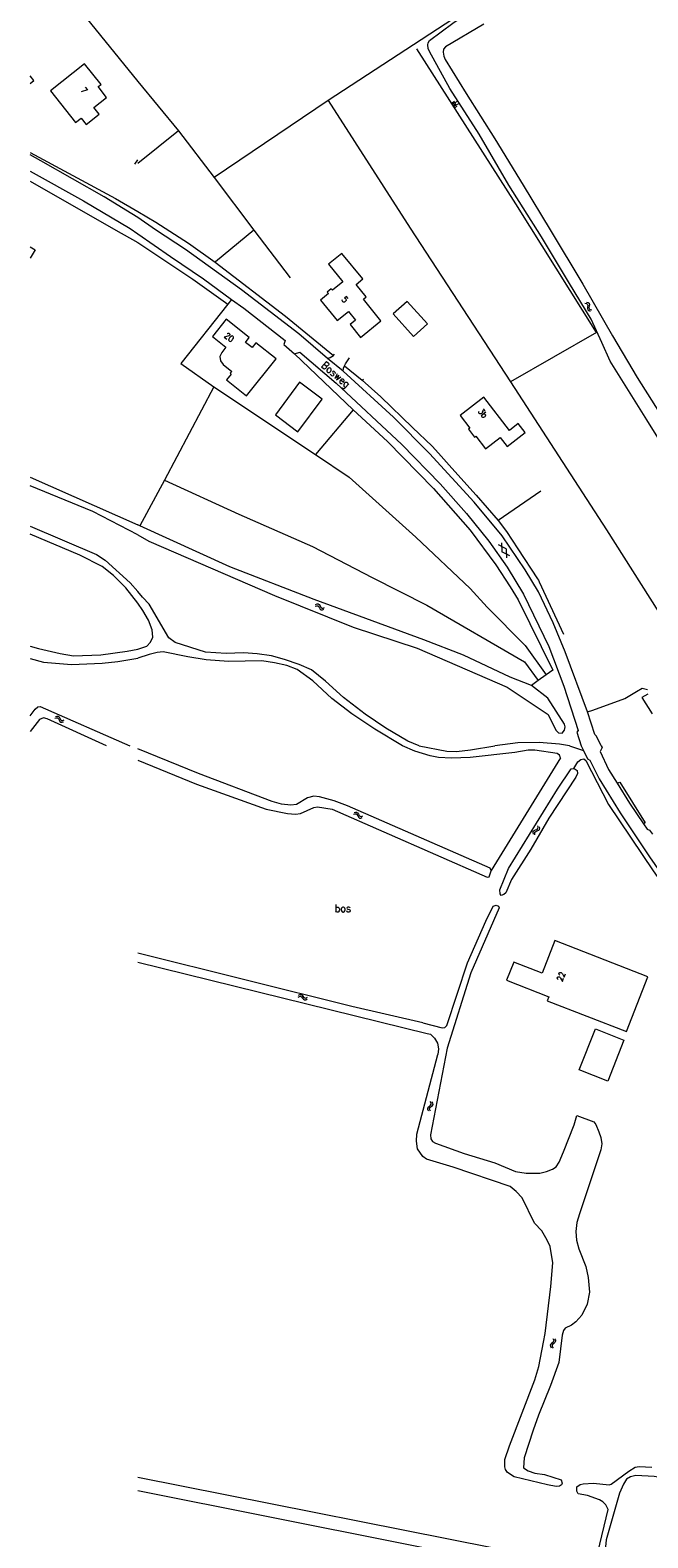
# Model space of a CAD drawing. Header units: metres. Extents: x 189705 to 199106, y 581686 to 588448.
# Tile 63 of 256: x 189971 to 190136, y 585789 to 586191. Entities that reach past the tile are written whole.
import ezdxf
from ezdxf.enums import TextEntityAlignment as Align

# ---------------------------------------------------------------- set-up
doc = ezdxf.new("R2010")
doc.units = ezdxf.units.M
doc.layers.add('B-WA-OG-GBKN-G', color=7, linetype='Continuous', lineweight=18)
doc.styles.add('Style-STANDARD', font='STANDARD.shx')

msp = doc.modelspace()

# ---------------------------------------------------------------- linework, layer by layer
at = {"layer": 'B-WA-OG-GBKN-G'}
for p, q in [((190083.786, 586171.354), (190084.417, 586171.74)), ((190083.979, 586171.039), (190085.241, 586171.81)), ((190084.172, 586170.723), (190084.803, 586171.109)), ((190084.365, 586170.407), (190085.627, 586171.179)), ((190084.558, 586170.092), (190085.189, 586170.478)), ((190119.233, 586117.923), (190119.625, 586117.812)), ((190119.625, 586117.812), (190119.887, 586117.614)), ((190119.646, 586118.199), (190120.039, 586118.09)), ((190119.931, 586116.886), (190119.884, 586116.481)), ((190119.884, 586116.481), (190119.966, 586116.162)), ((190119.887, 586117.614), (190119.972, 586117.299)), ((190119.972, 586117.299), (190119.931, 586116.886)), ((190119.966, 586116.162), (190120.236, 586115.959)), ((190120.039, 586118.09), (190120.301, 586117.895)), ((190120.236, 586115.959), (190120.63, 586115.849)), ((190120.343, 586117.164), (190120.299, 586116.758)), ((190120.299, 586116.758), (190120.381, 586116.439)), ((190120.301, 586117.895), (190120.389, 586117.568)), ((190120.389, 586117.568), (190120.343, 586117.164)), ((190120.381, 586116.439), (190120.649, 586116.235)), ((190120.649, 586116.235), (190121.042, 586116.125)), ((190098.252, 586052.427), (190096.158, 586053.525)), ((190096.976, 586054.043), (190097.071, 586051.679)), ((190099.164, 586050.58), (190097.071, 586051.679)), ((190098.252, 586052.427), (190098.346, 586050.062)), ((190047.276, 586037.151), (190047.654, 586037.305)), ((190047.432, 586037.623), (190047.808, 586037.779)), ((190047.654, 586037.305), (190047.982, 586037.31)), ((190047.808, 586037.779), (190048.135, 586037.787)), ((190047.982, 586037.31), (190048.243, 586037.114)), ((190048.135, 586037.787), (190048.406, 586037.583)), ((190048.243, 586037.114), (190048.464, 586036.763)), ((190048.406, 586037.583), (190048.618, 586037.236)), ((190048.464, 586036.763), (190048.676, 586036.415)), ((190048.618, 586037.236), (190048.833, 586036.888)), ((190048.676, 586036.415), (190048.937, 586036.214)), ((190048.833, 586036.888), (190049.094, 586036.688)), ((190048.937, 586036.214), (190049.275, 586036.22)), ((190049.094, 586036.688), (190049.43, 586036.692)), ((190049.275, 586036.22), (190049.653, 586036.376)), ((190049.43, 586036.692), (190049.809, 586036.847)), ((189977.892, 586007.292), (189978.277, 586007.426)), ((189978.072, 586007.755), (189978.455, 586007.891)), ((189978.277, 586007.426), (189978.605, 586007.414)), ((189978.455, 586007.891), (189978.783, 586007.882)), ((189978.605, 586007.414), (189978.855, 586007.205)), ((189978.783, 586007.882), (189979.042, 586007.665)), ((189979.042, 586007.665), (189979.237, 586007.308)), ((189978.855, 586007.205), (189979.059, 586006.844)), ((189979.059, 586006.844), (189979.253, 586006.485)), ((189979.237, 586007.308), (189979.433, 586006.95)), ((189979.253, 586006.485), (189979.503, 586006.271)), ((189979.433, 586006.95), (189979.684, 586006.736)), ((189979.503, 586006.271), (189979.84, 586006.26)), ((189979.684, 586006.736), (189980.02, 586006.723)), ((189979.84, 586006.26), (189980.226, 586006.396)), ((189980.02, 586006.723), (189980.406, 586006.859)), ((190057.488, 585981.705), (190057.871, 585981.844)), ((190057.662, 585982.17), (190058.044, 585982.311)), ((190057.871, 585981.844), (190058.199, 585981.836)), ((190058.044, 585982.311), (190058.371, 585982.306)), ((190058.199, 585981.836), (190058.452, 585981.63)), ((190058.371, 585982.306), (190058.633, 585982.092)), ((190058.452, 585981.63), (190058.66, 585981.271)), ((190058.633, 585982.092), (190058.832, 585981.737)), ((190058.66, 585981.271), (190058.858, 585980.915)), ((190058.832, 585981.737), (190059.033, 585981.382)), ((190058.858, 585980.915), (190059.111, 585980.704)), ((190059.033, 585981.382), (190059.286, 585981.171)), ((190059.111, 585980.704), (190059.448, 585980.697)), ((190059.286, 585981.171), (190059.622, 585981.162)), ((190059.448, 585980.697), (190059.832, 585980.837)), ((190059.622, 585981.162), (190060.006, 585981.303)), ((190105.385, 585976.853), (190105.437, 585977.176)), ((190105.469, 585976.455), (190105.385, 585976.853)), ((190105.437, 585977.176), (190105.688, 585977.404)), ((190105.688, 585977.404), (190106.068, 585977.549)), ((190105.822, 585976.614), (190105.878, 585976.937)), ((190105.903, 585976.214), (190105.822, 585976.614)), ((190105.878, 585976.937), (190106.118, 585977.157)), ((190106.068, 585977.549), (190106.449, 585977.696)), ((190106.118, 585977.157), (190106.504, 585977.311)), ((190106.449, 585977.696), (190106.694, 585977.915)), ((190106.504, 585977.311), (190106.886, 585977.454)), ((190106.753, 585978.247), (190106.67, 585978.647)), ((190106.694, 585977.915), (190106.753, 585978.247)), ((190106.886, 585977.454), (190107.131, 585977.674)), ((190107.187, 585978.006), (190107.104, 585978.407)), ((190107.131, 585977.674), (190107.187, 585978.006)), ((190042.744, 585932.983), (190043.1, 585933.181)), ((190042.842, 585933.47), (190043.197, 585933.67)), ((190043.1, 585933.181), (190043.426, 585933.225)), ((190043.197, 585933.67), (190043.521, 585933.717)), ((190043.426, 585933.225), (190043.708, 585933.062)), ((190043.521, 585933.717), (190043.814, 585933.547)), ((190043.708, 585933.062), (190043.971, 585932.741)), ((190043.814, 585933.547), (190044.066, 585933.229)), ((190043.971, 585932.741), (190044.223, 585932.42)), ((190044.066, 585933.229), (190044.321, 585932.909)), ((190044.223, 585932.42), (190044.506, 585932.253)), ((190044.321, 585932.909), (190044.605, 585932.742)), ((190044.506, 585932.253), (190044.84, 585932.3)), ((190044.605, 585932.742), (190044.938, 585932.787)), ((190044.84, 585932.3), (190045.197, 585932.499)), ((190044.938, 585932.787), (190045.295, 585932.986)), ((190077.303, 585903.382), (190077.465, 585903.679)), ((190077.358, 585903.059), (190077.303, 585903.382)), ((190077.567, 585902.71), (190077.358, 585903.059)), ((190077.465, 585903.679), (190077.777, 585903.94)), ((190077.777, 585903.94), (190078.089, 585904.203)), ((190077.797, 585903.3), (190077.952, 585903.586)), ((190077.85, 585902.976), (190077.797, 585903.3)), ((190078.057, 585902.625), (190077.85, 585902.976)), ((190077.952, 585903.586), (190078.267, 585903.857)), ((190078.196, 585904.823), (190077.987, 585905.174)), ((190078.089, 585904.203), (190078.25, 585904.491)), ((190078.25, 585904.491), (190078.196, 585904.823)), ((190078.267, 585903.857), (190078.581, 585904.117)), ((190078.686, 585904.738), (190078.477, 585905.089)), ((190078.581, 585904.117), (190078.741, 585904.405)), ((190078.741, 585904.405), (190078.686, 585904.738)), ((190110.116, 585840.521), (190109.957, 585840.233)), ((190109.957, 585840.233), (190110.013, 585839.901)), ((190110.013, 585839.901), (190110.222, 585839.55)), ((190110.43, 585840.782), (190110.116, 585840.521)), ((190110.744, 585841.054), (190110.43, 585840.782)), ((190110.608, 585840.436), (190110.448, 585840.149)), ((190110.448, 585840.149), (190110.502, 585839.816)), ((190110.502, 585839.816), (190110.712, 585839.465)), ((190110.92, 585840.7), (190110.608, 585840.436)), ((190110.637, 585842.015), (190110.845, 585841.664)), ((190110.899, 585841.34), (190110.744, 585841.054)), ((190110.845, 585841.664), (190110.899, 585841.34)), ((190111.231, 585840.962), (190110.92, 585840.7)), ((190111.127, 585841.931), (190111.337, 585841.582)), ((190111.393, 585841.259), (190111.231, 585840.962)), ((190111.337, 585841.582), (190111.393, 585841.259))]:
    msp.add_line(p, q, dxfattribs=at)
at = {"layer": 'B-WA-OG-GBKN-G', "flags": 128}
for points in [[(190061.074, 586345.924), (190073.698, 586322.94), (190033.076, 586301.92), (190027.715, 586290.519), (190049.066, 586255.601), (190070.392, 586220.71), (190086.067, 586194.965), (190050.813, 586171.935), (190020.423, 586151.466)], [(189971.34, 586212.426), (190000, 586177.019)], [(190175.736, 586023.854), (190167.901, 586036.25), (190159.17, 586049.499), (190150.237, 586062.713), (190144.882, 586072.197), (190135.751, 586086.875), (190125.965, 586102.435), (190123.705, 586107.444), (190120.883, 586113.647), (190115.131, 586123.181), (190107.677, 586135.594), (190098.965, 586149.417), (190091.034, 586162.99), (190083.247, 586175.111), (190077.776, 586185.035), (190077.427, 586185.779), (190077.327, 586186.782), (190077.414, 586187.361), (190077.826, 586187.906), (190083.977, 586192.597), (190088.59, 586195.652)], [(190092.298, 586192.338), (190082.007, 586186.289), (190081.529, 586185.639), (190081.422, 586184.852), (190081.613, 586183.738), (190081.922, 586182.903), (190087.579, 586173.812), (190095.19, 586161.757), (190102.755, 586149.357), (190109.917, 586137.493), (190118.614, 586123.031), (190126.524, 586109.217), (190133.13, 586098.123), (190141.855, 586084.326), (190148.798, 586072.788), (190155.464, 586061.953), (190162.671, 586050.095), (190170.73, 586037.43), (190177.13, 586027.022), (190184.524, 586014.277), (190192.144, 586001.482), (190192.958, 586000.019), (190192.963, 586000)], [(190122.324, 586110.144), (190100.831, 586144.398), (190074.449, 586185.748)], [(189991.735, 586172.785), (189989.463, 586175.65), (189990.23, 586176.258), (189985.861, 586181.767), (189976.738, 586174.531), (189983.439, 586166.082), (189984.901, 586167.241), (189986.26, 586165.528), (189989.777, 586168.316), (189988.357, 586170.106), (189991.735, 586172.785)], [(189971.34, 586176.481), (189972.325, 586177.263), (189971.34, 586178.538)], [(190000, 586177.036), (190010.873, 586163.848)], [(190050.813, 586171.935), (190072.642, 586137.959), (190099.403, 586096.968), (190124.938, 586057.545), (190155.616, 586009.228), (190161.556, 586000)], [(190010.873, 586163.848), (190000, 586155.195)], [(190010.873, 586163.848), (190020.423, 586151.466), (190030.92, 586137.435), (190040.623, 586124.647)], [(189971.34, 586158.103), (189994.089, 586145.866)], [(189998.481, 586141.778), (189991.064, 586146.265), (189974.171, 586155.908), (189971.34, 586157.433)], [(189999.286, 586155.003), (190000, 586156.12)], [(189971.34, 586153.14), (189985.556, 586145.222), (189998.007, 586137.827)], [(189971.34, 586150.487), (189994.146, 586137.353), (190000, 586134.126)], [(189994.089, 586145.866), (190000, 586142.401)], [(190000, 586140.739), (189998.481, 586141.778)], [(190000, 586142.401), (190004.88, 586139.54)], [(190004.762, 586137.482), (190000, 586140.739)], [(189998.007, 586137.827), (190000, 586136.445)], [(190000, 586136.445), (190008.779, 586130.36)], [(190050.577, 586103.216), (190042.921, 586109.72), (190027.684, 586121.47), (190012.707, 586132.256), (190004.762, 586137.482)], [(190004.88, 586139.54), (190013.538, 586133.885), (190020.644, 586128.884)], [(190030.92, 586137.435), (190020.765, 586128.985)], [(189971.34, 586132.972), (189972.658, 586132.193), (189971.34, 586129.925)], [(190000, 586134.126), (190014.695, 586124.339)], [(190008.779, 586130.36), (190017.514, 586124.401), (190025.053, 586118.952)], [(190020.765, 586128.985), (190020.644, 586128.884)], [(190020.644, 586128.884), (190039.396, 586114.456), (190052.188, 586103.961)], [(190054.44, 586131.213), (190050.906, 586128.34), (190054.724, 586123.644), (190051.926, 586121.37), (190051.605, 586121.765), (190050.505, 586120.87), (190050.826, 586120.475), (190048.726, 586118.768), (190053.174, 586113.296), (190056.165, 586115.728), (190058.061, 586113.396), (190056.62, 586112.224), (190059.392, 586108.814), (190064.819, 586113.23), (190060.151, 586118.967), (190060.942, 586119.61), (190058.223, 586122.952), (190059.991, 586124.39), (190054.44, 586131.213)], [(190014.695, 586124.339), (190024.01, 586117.631)], [(190024.01, 586117.631), (190011.539, 586101.845), (190020.326, 586095.657)], [(190025.053, 586118.952), (190024.01, 586117.631)], [(190025.053, 586118.952), (190028.315, 586116.595), (190039.271, 586107.977), (190038.945, 586106.91), (190041.775, 586104.431)], [(190068.099, 586115.075), (190073.537, 586109.068), (190077.236, 586112.416), (190071.798, 586118.424), (190068.099, 586115.075)], [(190022.793, 586101.579), (190025.069, 586099.766), (190024.658, 586099.25), (190024.9, 586099.056), (190023.66, 586097.5), (190029.003, 586093.245), (190036.877, 586103.133), (190031.519, 586107.385), (190030.503, 586106.11), (190028.76, 586107.468), (190029.749, 586108.789), (190023.576, 586113.687), (190019.913, 586109.087), (190023.519, 586106.216), (190022.417, 586104.831)], [(190122.324, 586110.144), (190099.403, 586096.968)], [(190022.417, 586104.831), (190021.936, 586103.732), (190022.074, 586102.54), (190022.793, 586101.579)], [(190041.775, 586104.431), (190043.22, 586104.869), (190052.905, 586096.627), (190070.369, 586080.288), (190080.622, 586069.788), (190087.64, 586061.84), (190093.562, 586054.523), (190098.492, 586047.608), (190102.815, 586040.361), (190109.577, 586026.392), (190113.633, 586015.841), (190117.391, 586004.019), (190117.088, 586003.561), (190118.226, 586000)], [(190041.775, 586104.431), (190057.43, 586089.482)], [(190050.577, 586103.216), (190051.327, 586103.454), (190052.188, 586103.961)], [(190052.188, 586103.961), (190052.239, 586103.991), (190052.488, 586104.304)], [(190054.748, 586099.77), (190050.577, 586103.216)], [(190054.748, 586099.77), (190054.818, 586100.623), (190055.133, 586101.238)], [(190119.863, 586008.993), (190113.926, 586025.012), (190110.745, 586032.773), (190106.849, 586040.961), (190103.295, 586046.891), (190097.137, 586055.884), (190089.709, 586064.922), (190077.795, 586077.879), (190068.155, 586087.595), (190054.748, 586099.77)], [(190055.133, 586101.238), (190055.418, 586101.796)], [(190055.133, 586101.238), (190059.835, 586097.392)], [(190055.418, 586101.796), (190056.458, 586103.348)], [(190043.095, 586096.868), (190036.704, 586088.199), (190042.726, 586083.645), (190049.132, 586092.315), (190043.095, 586096.868)], [(190059.835, 586097.392), (190060.229, 586097.648)], [(190059.835, 586097.392), (190064.805, 586092.992), (190073.218, 586084.789)], [(190020.326, 586095.657), (190007.148, 586070.787)], [(190020.326, 586095.657), (190047.372, 586077.629)], [(190099.107, 586084.042), (190092.258, 586092.87), (190085.927, 586087.958), (190088.526, 586084.609), (190088.166, 586084.333), (190089.784, 586082.226), (190090.131, 586082.488), (190092.746, 586079.114), (190096.612, 586082.108), (190098.448, 586079.732), (190103.285, 586083.474), (190101.445, 586085.851), (190099.107, 586084.042)], [(190057.43, 586089.482), (190047.372, 586077.629)], [(190057.43, 586089.482), (190066.557, 586081.06), (190078.849, 586068.561), (190088.648, 586057.425), (190095.442, 586048.205), (190099.326, 586042.354), (190101.398, 586038.882), (190110.646, 586020.166)], [(190073.218, 586084.789), (190073.234, 586084.774)], [(190073.234, 586084.774), (190078.472, 586079.813), (190080.152, 586077.926)], [(190047.372, 586077.629), (190056.413, 586071.519), (190074.181, 586055.537), (190088.637, 586041.903), (190093.178, 586036.944), (190103.278, 586026.696), (190108.898, 586018.895), (190106.783, 586017.357)], [(190080.152, 586077.926), (190080.154, 586077.923)], [(190080.154, 586077.923), (190083.708, 586073.948)], [(190083.705, 586073.951), (190083.708, 586073.948)], [(190083.708, 586073.948), (190090.235, 586066.727), (190096.129, 586060.02), (190098.275, 586057.083), (190101.349, 586052.43)], [(189971.34, 586071.594), (190000, 586058.831)], [(190000, 586056.163), (189988.011, 586062.415), (189971.34, 586069.253)], [(190007.148, 586070.787), (190000.54, 586058.586)], [(190007.148, 586070.787), (190026.969, 586061.722), (190046.636, 586053.114), (190062.543, 586044.796), (190077.075, 586037.437), (190103.144, 586022.352), (190106.783, 586017.357)], [(190107.474, 586067.814), (190096.129, 586060.02)], [(189971.34, 586058.544), (189989.01, 586050.937), (189991.322, 586049.44), (189997.98, 586043.373), (190000, 586041.056)], [(190000, 586037.945), (189996.839, 586042.027), (189993.561, 586045.327), (189990.537, 586047.79), (189984.566, 586050.758), (189971.34, 586056.365)], [(190000.54, 586058.586), (190000, 586058.831)], [(190000, 586056.163), (190003.001, 586054.462)], [(190104.998, 586016.06), (190099.275, 586018.298), (190086.883, 586024.166), (190076.301, 586028.238), (190047.026, 586038.967), (190024.59, 586047.665), (190000.54, 586058.586)], [(190003.001, 586054.462), (190036.482, 586040.068), (190057.469, 586031.566), (190074.532, 586025.945), (190098.524, 586015.602), (190109.424, 586008.331), (190111.448, 586004.147), (190112.213, 586003.464), (190113.128, 586003.367), (190113.733, 586004.131), (190113.908, 586005.046), (190113.803, 586005.757), (190109.33, 586012.674), (190104.998, 586016.06)], [(190101.348, 586052.432), (190106.612, 586044.464)], [(190106.614, 586044.461), (190106.862, 586044.086), (190107.038, 586043.701)], [(190107.041, 586043.695), (190113.475, 586029.685)], [(190001.311, 586039.545), (190000, 586041.056)], [(190075.016, 586000), (190071.995, 586001.194), (190066.139, 586004.65), (190060.614, 586008.362), (190054.906, 586012.835), (190050.038, 586017.21), (190046.342, 586020.243), (190043.086, 586021.627), (190039.169, 586022.957), (190035.686, 586023.908), (190031.874, 586024.503), (190028.191, 586024.767), (190023.62, 586024.572), (190018.083, 586024.904), (190009.971, 586027.488), (190008.289, 586028.777), (190003.02, 586037.672), (190001.311, 586039.545)], [(190001.376, 586036.039), (190000, 586037.945)], [(190002.432, 586026.543), (190003.444, 586027.563), (190004.073, 586028.938), (190003.862, 586030.867), (190002.911, 586033.454), (190001.376, 586036.039)], [(189971.34, 586026.498), (189973.591, 586025.868), (189979.357, 586024.524), (189982.912, 586023.917), (189990.2, 586024.249), (189997.234, 586025.192), (190000, 586025.765)], [(190000, 586025.765), (190002.432, 586026.543)], [(190003.076, 586024.26), (190000, 586023.301)], [(190070.57, 586000), (190063.195, 586004.384), (190057.083, 586008.474), (190051.783, 586012.568), (190046.71, 586017.247), (190042.481, 586020.329), (190039.734, 586021.36), (190036.43, 586022.082), (190033.101, 586022.603), (190024.213, 586022.44), (190018.243, 586022.899), (190013.339, 586023.666), (190006.755, 586025.036), (190005.233, 586024.827), (190003.076, 586024.26)], [(189971.34, 586023.191), (189974.864, 586022.213), (189982.381, 586021.631), (189990.533, 586022.015), (189994.747, 586022.397), (190000, 586023.301)], [(190110.646, 586020.166), (190108.898, 586018.895)], [(190106.783, 586017.357), (190104.998, 586016.06)], [(190121.278, 586009.506), (190129.824, 586012.604), (190132.966, 586014.42), (190134.486, 586015.315), (190135.936, 586014.94)], [(190136.002, 586013.768), (190134.394, 586012.877), (190137.168, 586008.516)], [(189971.34, 586007.968), (189972.665, 586009.718), (189973.375, 586010.378), (189974.01, 586010.48), (189997.897, 586000)], [(189991.698, 586000), (189975.867, 586007.129), (189974.902, 586007.383), (189973.81, 586006.976), (189971.34, 586003.816)], [(190119.863, 586008.993), (190121.278, 586009.506)], [(190123.529, 586000), (190122.324, 586002.515), (190121.814, 586003.021), (190119.863, 586008.993)], [(190112.713, 585996.751), (190112.41, 585997.43), (190111.846, 585997.881), (190105.866, 585998.832), (190104.113, 585998.839), (190100.489, 585998.165), (190088.642, 585996.817), (190083.691, 585996.637), (190080.158, 585996.852), (190077.943, 585997.311), (190073.84, 585998.561), (190070.57, 586000)], [(190075.016, 586000), (190082.4, 585998.502), (190084.992, 585998.403), (190088.721, 585998.875), (190095.161, 586000)], [(190115.075, 586000), (190112.429, 586000.392), (190107.017, 586000.878), (190101.329, 586000.728), (190095.161, 586000)], [(190115.075, 586000), (190118.806, 585998.758)], [(190118.226, 586000), (190118.806, 585998.758)], [(190123.766, 585999.534), (190123.27, 585998.412), (190125.533, 585993.66), (190127.808, 585989.995)], [(190123.529, 586000), (190123.766, 585999.534)], [(190040.852, 585984.131), (190038.361, 585984.409), (190035.888, 585985.12), (190016.249, 585992.578), (190000, 585999.135)], [(190000, 585996.113), (190015.721, 585989.778), (190034.259, 585983.121), (190039.937, 585981.963), (190042.047, 585981.782), (190043.392, 585981.899), (190046.981, 585983.487), (190047.944, 585983.7), (190051.837, 585983.108), (190093.159, 585964.935), (190093.666, 585965.043), (190094.258, 585966.675), (190094.228, 585966.75)], [(190112.713, 585996.751), (190094.228, 585966.75)], [(190116.234, 585993.933), (190117.357, 585995.68), (190118.111, 585996.272), (190118.948, 585996.485), (190119.486, 585996.058), (190125.482, 585984.363), (190137.413, 585966.634), (190143.864, 585957.433), (190150.412, 585948.766), (190156.747, 585940.781), (190158.986, 585938.189), (190163.945, 585931.56)], [(190118.806, 585998.758), (190119.863, 585996.494), (190120.527, 585996.096), (190122.995, 585991.144), (190128.582, 585982.11), (190136.432, 585970.409), (190144.95, 585958.104), (190150.543, 585950.697), (190154.998, 585945.208), (190165.895, 585933.64), (190166.027, 585933.236), (190163.945, 585931.56)], [(190116.234, 585993.933), (190116.309, 585993.942), (190117.128, 585993.34), (190117.213, 585992.554), (190116.792, 585991.585), (190109.597, 585980.659), (190104.786, 585972.402), (190099.618, 585964.294), (190098.132, 585960.798), (190097.629, 585960.335), (190096.896, 585960.099), (190096.637, 585960.554), (190096.575, 585961.569), (190098.849, 585967.258), (190111.924, 585988.408), (190115.572, 585993.857), (190116.234, 585993.933)], [(190127.808, 585989.995), (190128.491, 585990.263), (190135.29, 585979.413), (190134.832, 585979.144)], [(190127.808, 585989.995), (190131.092, 585984.703), (190134.832, 585979.144)], [(190094.228, 585966.75), (190093.97, 585967.383), (190055.942, 585983.965), (190052.372, 585985.272), (190048.498, 585986.373), (190046.998, 585986.535), (190045.225, 585986.059), (190042.323, 585984.351), (190040.852, 585984.131)], [(190134.832, 585979.144), (190135.792, 585977.718), (190136.455, 585977.521), (190137.233, 585976.372)], [(190087.875, 585942.093), (190092.806, 585953.247), (190094.793, 585957.231), (190095.527, 585957.518), (190096.166, 585957.221), (190096.323, 585956.74), (190088.843, 585939.487), (190082.512, 585919.351), (190078.043, 585896.238), (190078.13, 585895.197), (190078.57, 585894.491), (190079.363, 585894.068), (190087.038, 585891.331), (190095.194, 585888.803), (190100.68, 585886.551), (190103.531, 585886.022), (190107.188, 585886.037), (190108.986, 585886.488), (190110.58, 585887.09), (190111.588, 585887.787), (190112.311, 585889.014), (190113.526, 585891.719), (190116.341, 585898.99)], [(190111.185, 585948.043), (190107.811, 585939.387), (190100.225, 585942.343), (190098.331, 585937.482), (190109.606, 585933.088), (190109.186, 585932.012), (190130.282, 585923.79), (190135.969, 585938.383), (190111.185, 585948.043)], [(190076.037, 585926.088), (190057.091, 585930.507), (190000, 585944.726)], [(190000, 585942.313), (190077.16, 585923.332)], [(190082.383, 585925.42), (190087.875, 585942.093)], [(190076.037, 585926.088), (190081.181, 585924.758)], [(190077.16, 585923.332), (190078.015, 585923.115)], [(190078.015, 585923.115), (190079.162, 585922.085), (190079.915, 585920.741), (190080.193, 585919.225), (190079.966, 585917.7)], [(190081.181, 585924.758), (190081.913, 585924.851), (190082.383, 585925.42)], [(190121.989, 585924.514), (190129.595, 585921.523), (190125.295, 585910.584), (190117.688, 585913.574), (190121.989, 585924.514)], [(190108.193, 585841.01), (190108.599, 585843.301), (190110.138, 585855.84), (190110.677, 585862.146), (190109.969, 585866.508), (190109.188, 585868.201), (190107.712, 585870.726), (190105.786, 585872.737), (190102.46, 585879.483), (190100.865, 585881.219), (190099.277, 585882.497), (190084.081, 585887.641), (190077.022, 585889.8), (190076.049, 585890.526), (190074.579, 585892.568), (190074.353, 585894.572), (190074.383, 585896.452), (190079.966, 585917.7)], [(190116.341, 585898.99), (190117.089, 585901.41)], [(190117.089, 585901.41), (190121.56, 585899.789)], [(190121.56, 585899.789), (190122.114, 585899.038)], [(190122.114, 585899.038), (190122.95, 585897.052)], [(190122.95, 585897.052), (190123.439, 585895.545)], [(190123.439, 585895.545), (190123.68, 585893.899), (190123.459, 585892.251)], [(190123.459, 585892.251), (190117.797, 585875.194)], [(190117.797, 585875.194), (190117.075, 585872.918), (190116.794, 585870.546), (190116.964, 585868.164), (190117.579, 585865.857)], [(190117.579, 585865.857), (190119.461, 585861.201)], [(190119.461, 585861.201), (190120.042, 585858.285)], [(190120.042, 585858.285), (190120.44, 585854.352), (190119.791, 585851.119), (190118.35, 585848.207), (190116.819, 585846.464), (190115.636, 585845.511), (190113.969, 585844.756), (190113.518, 585844.117)], [(190113.518, 585844.117), (190113.176, 585842.919), (190112.215, 585835.618), (190109.997, 585829.447), (190106.833, 585821.563), (190105.379, 585817.534), (190103.047, 585810.193), (190102.873, 585807.575), (190104.05, 585806.775), (190105.835, 585806.108), (190108.429, 585805.781), (190112.916, 585804.305), (190113.155, 585803.444), (190113.007, 585802.96), (190112.401, 585802.648), (190111.564, 585802.563), (190109.222, 585802.995), (190100.36, 585805.109), (190098.62, 585806.284), (190098.077, 585807.117), (190097.892, 585807.8), (190097.895, 585809.781), (190099.125, 585813.377), (190105.89, 585831.028), (190106.892, 585834.57), (190108.193, 585841.01)], [(190125.372, 585796.464), (190124.826, 585797.651), (190124.03, 585798.482), (190123.084, 585799.03), (190119.922, 585800.114), (190117.376, 585800.645), (190117.038, 585801.353), (190117.051, 585802.47), (190117.933, 585803.064), (190118.769, 585803.276), (190121.461, 585803.433), (190125.656, 585802.995), (190126.238, 585803.179), (190130.95, 585806.634), (190132.64, 585807.668), (190133.705, 585807.858), (190137.059, 585807.716)], [(190000, 585805.083), (190106.579, 585783.938)], [(190175.103, 585798.984), (190171.857, 585798.492), (190170.534, 585798.654), (190149.936, 585803.207), (190137.696, 585805.26), (190132.767, 585805.46), (190131.398, 585805.14), (190130.313, 585804.469), (190129.514, 585803.215), (190128.398, 585800.764), (190124.853, 585788.33), (190124.488, 585784.566), (190124.799, 585783.985), (190125.539, 585783.739), (190165.398, 585776.144)], [(190105.633, 585780.303), (190000, 585801.414)], [(190121.87, 585782.376), (190122.68, 585784.953), (190125.372, 585796.464)]]:
    msp.add_lwpolyline(points, dxfattribs=at)

# ---------------------------------------------------------------- texts
at = {"layer": 'B-WA-OG-GBKN-G', "style": 'Style-STANDARD'}
for s, rotation, p in [('7', 308.38246, (189984.672, 586174.617)), ('5', 311.67636, (190054.257, 586118.841)), ('20', 321.29543, (190022.933, 586109.019)), ('3b', 307.80965, (190090.644, 586089.078)), ('22', 68.71983, (190113.155, 585937.006))]:
    msp.add_text(s, height=1.6, rotation=rotation, dxfattribs=at).set_placement(p)
msp.add_text('Bosweg', height=2, rotation=319.13759, dxfattribs=at).set_placement((190052.848, 586098.916), align=Align.MIDDLE_CENTER)
msp.add_text('bos', height=2, dxfattribs=at).set_placement((190052.546, 585955.656))

doc.saveas('drawing.dxf')
